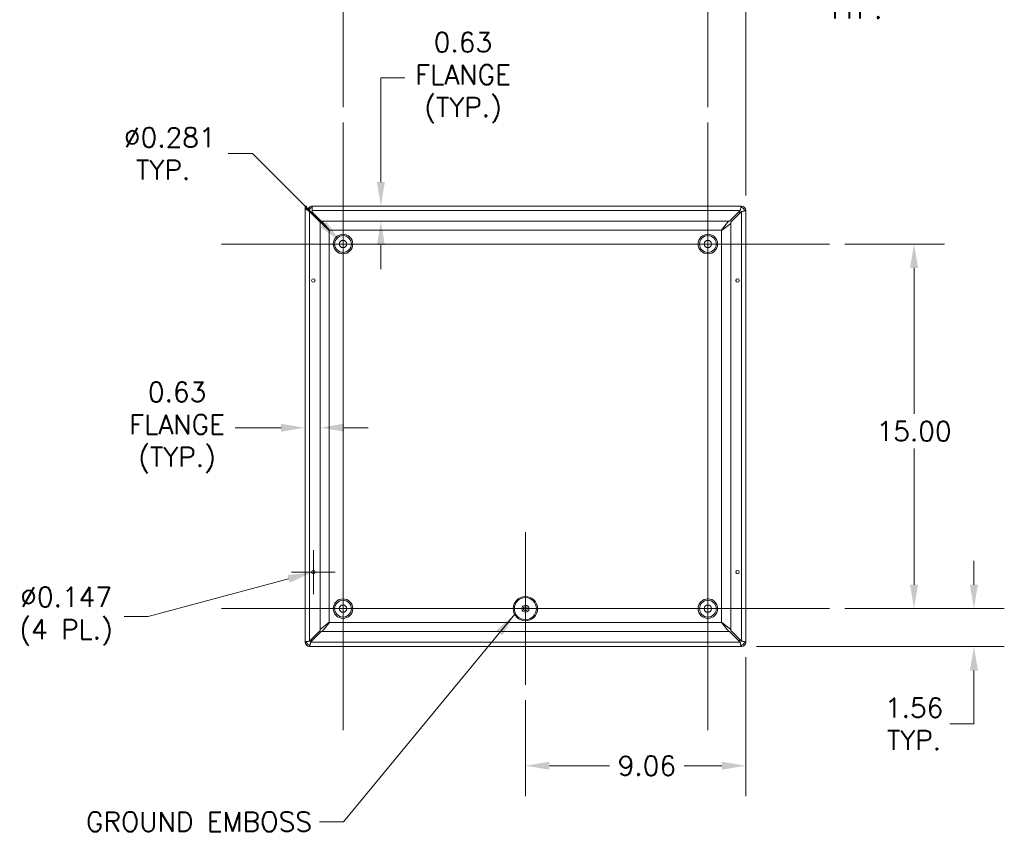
# Model space of a CAD drawing. Header units: inches. Extents: x 8 to 164, y 6 to 97.
# Tile 8 of 9: x 112 to 153, y 44 to 77. Entities that reach past the tile are written whole.
import ezdxf

# ---------------------------------------------------------------- set-up
doc = ezdxf.new("R2010")
doc.units = ezdxf.units.IN
doc.header["$LTSCALE"] = 10
doc.header["$MEASUREMENT"] = 0
for name, color, linetype, lineweight in [('Center Mark (ANSI)', 7, 'Continuous', 5), ('Centerline (ANSI)', 7, 'Continuous', 5), ('Dimension (ANSI)', 7, 'Continuous', 5), ('Symbol (ANSI)', 7, 'Continuous', 5), ('Visible (ANSI)', 7, 'Continuous', 5), ('Visible Narrow (ANSI)', 7, 'Continuous', 5)]:
    doc.layers.add(name, color=color, linetype=linetype, lineweight=lineweight)
doc.styles.add('ROMANS', font='RomanS.shx')
doc.dimstyles.new('Default (ANSI)', dxfattribs={"dimscale": 10, "dimtxt": 0.08, "dimasz": 0.098425, "dimexe": 0.125, "dimexo": 0.0625, "dimgap": 0.031496, "dimtad": 0, "dimtih": 1, "dimtoh": 1, "dimrnd": 1e-08, "dimzin": 0, "dimdsep": 46, "dimtxsty": 'ROMANS', "dimcen": 0.09, "dimdle": 0.393701, "dimclrd": 256, "dimclre": 256, "dimclrt": 256, "dimadec": 0, "dimazin": 0, "dimtfac": 1.25, "dimtofl": 0, "dimtmove": 0, "dimatfit": 3, "dimfxl": 0, "dimtolj": 1, "dimtzin": 0, "dimlwd": -1, "dimlwe": -1, "dimarcsym": 0})
doc.dimstyles.new('Default (ANSI)$7', dxfattribs={"dimscale": 10, "dimtxt": 0.08, "dimasz": 0.098425, "dimexe": 0.125, "dimexo": 0.0625, "dimgap": 0.031496, "dimtad": 0, "dimtih": 1, "dimtoh": 1, "dimrnd": 1e-08, "dimzin": 0, "dimdsep": 46, "dimtxsty": 'ROMANS', "dimcen": 0.09, "dimdle": 0.393701, "dimclrd": 256, "dimclre": 256, "dimclrt": 256, "dimadec": 0, "dimazin": 0, "dimtfac": 1.25, "dimtofl": 0, "dimtmove": 0, "dimatfit": 3, "dimfxl": 0, "dimtolj": 1, "dimtzin": 0, "dimlwd": -1, "dimlwe": -1, "dimarcsym": 0})

# ---------------------------------------------------------------- blocks, each defined once
blk = doc.blocks.new('*D11')
at = {"layer": 'Defpoints', "color": 0}
for p in [(145.452, 52.667), (151.389, 52.667), (141.827, 51.105)]:
    blk.add_point(p, dxfattribs=at)
at = {"layer": 'Dimension (ANSI)'}
for p, q in [((151.389, 53.652), (151.389, 54.636)), ((146.077, 52.667), (152.639, 52.667)), ((142.452, 51.105), (152.639, 51.105)), ((151.389, 50.121), (151.389, 47.925)), ((151.389, 47.925), (150.404, 47.925))]:
    blk.add_line(p, q, dxfattribs=at)
for points in [[(151.225, 53.652), (151.553, 53.652), (151.389, 52.667)], [(151.225, 50.121), (151.553, 50.121), (151.389, 51.105)]]:
    blk.add_solid(points, dxfattribs=at)
at = {"layer": 'Dimension (ANSI)', "insert": (148.928, 47.925), "char_height": 0.8, "attachment_point": 5, "style": 'ROMANS'}
blk.add_mtext('\\A1;1.56\\PTYP.', dxfattribs=at)
blk = doc.blocks.new('*D12')
at = {"layer": 'Defpoints', "color": 0}
for p in [(145.452, 67.667), (148.928, 67.667), (145.452, 52.667)]:
    blk.add_point(p, dxfattribs=at)
at = {"layer": 'Dimension (ANSI)'}
for p, q in [((146.077, 67.667), (150.178, 67.667)), ((148.928, 66.683), (148.928, 60.682)), ((148.928, 53.652), (148.928, 59.252)), ((146.077, 52.667), (150.178, 52.667))]:
    blk.add_line(p, q, dxfattribs=at)
for points in [[(148.763, 66.683), (149.092, 66.683), (148.928, 67.667)], [(148.763, 53.652), (149.092, 53.652), (148.928, 52.667)]]:
    blk.add_solid(points, dxfattribs=at)
at = {"layer": 'Dimension (ANSI)', "insert": (148.928, 59.967), "char_height": 0.8, "attachment_point": 5, "style": 'ROMANS'}
blk.add_mtext('\\A1;15.00', dxfattribs=at)
blk = doc.blocks.new('*D13')
at = {"layer": 'Defpoints', "color": 0}
for p in [(140.452, 78.016), (140.452, 72.667), (142.014, 69.043)]:
    blk.add_point(p, dxfattribs=at)
at = {"layer": 'Dimension (ANSI)'}
for p, q in [((140.452, 73.292), (140.452, 79.266)), ((142.014, 69.668), (142.014, 79.266)), ((139.468, 78.016), (138.483, 78.016)), ((142.999, 78.016), (145.036, 78.016))]:
    blk.add_line(p, q, dxfattribs=at)
for points in [[(139.468, 78.18), (139.468, 77.852), (140.452, 78.016)], [(142.999, 78.18), (142.999, 77.852), (142.014, 78.016)]]:
    blk.add_solid(points, dxfattribs=at)
at = {"layer": 'Dimension (ANSI)', "insert": (146.513, 78.016), "char_height": 0.8, "attachment_point": 5, "style": 'ROMANS'}
blk.add_mtext('\\A1;1.56\\PTYP.', dxfattribs=at)
blk = doc.blocks.new('*D14')
at = {"layer": 'Defpoints', "color": 0}
for p in [(125.452, 78.016), (125.452, 72.667), (140.452, 72.667)]:
    blk.add_point(p, dxfattribs=at)
at = {"layer": 'Dimension (ANSI)'}
for p, q in [((125.452, 73.292), (125.452, 79.266)), ((140.452, 73.292), (140.452, 79.266)), ((126.436, 78.016), (131.094, 78.016)), ((139.468, 78.016), (134.81, 78.016))]:
    blk.add_line(p, q, dxfattribs=at)
for points in [[(126.436, 78.18), (126.436, 77.852), (125.452, 78.016)], [(139.468, 78.18), (139.468, 77.852), (140.452, 78.016)]]:
    blk.add_solid(points, dxfattribs=at)
at = {"layer": 'Dimension (ANSI)', "insert": (132.952, 78.016), "char_height": 0.8, "attachment_point": 5, "style": 'ROMANS'}
blk.add_mtext('\\A1;15.00', dxfattribs=at)
blk = doc.blocks.new('*D15')
at = {"layer": 'Defpoints', "color": 0}
for p in [(142.014, 51.292), (132.952, 49.527), (132.952, 46.206)]:
    blk.add_point(p, dxfattribs=at)
at = {"layer": 'Dimension (ANSI)'}
for p, q in [((142.014, 50.667), (142.014, 44.956)), ((132.952, 48.902), (132.952, 44.956)), ((133.936, 46.206), (136.413, 46.206)), ((141.03, 46.206), (139.481, 46.206))]:
    blk.add_line(p, q, dxfattribs=at)
for points in [[(133.936, 46.37), (133.936, 46.042), (132.952, 46.206)], [(141.03, 46.37), (141.03, 46.042), (142.014, 46.206)]]:
    blk.add_solid(points, dxfattribs=at)
at = {"layer": 'Dimension (ANSI)', "insert": (137.947, 46.206), "char_height": 0.8, "attachment_point": 5, "style": 'ROMANS'}
blk.add_mtext('\\A1;9.06', dxfattribs=at)
blk = doc.blocks.new('*D16')
at = {"layer": 'Defpoints', "color": 0}
for p in [(125.346, 67.774), (125.558, 67.561)]:
    blk.add_point(p, dxfattribs=at)
at = {"layer": 'Dimension (ANSI)'}
for p, q in [((120.732, 71.385), (121.734, 71.385)), ((121.734, 71.385), (124.65, 68.47)), ((125.452, 66.767), (125.452, 68.567)), ((124.552, 67.667), (126.352, 67.667))]:
    blk.add_line(p, q, dxfattribs=at)
blk.add_solid([(124.766, 68.586), (124.534, 68.354), (125.346, 67.774)], dxfattribs=at)
at = {"layer": 'Dimension (ANSI)', "insert": (118.055, 71.385), "char_height": 0.8, "attachment_point": 5, "style": 'ROMANS'}
blk.add_mtext('\\A1; Ø0.281\\PTYP.', dxfattribs=at)
blk = doc.blocks.new('*D19')
at = {"layer": 'Defpoints', "color": 0}
for p in [(124.514, 60.111), (123.889, 56.067), (124.514, 56.151)]:
    blk.add_point(p, dxfattribs=at)
at = {"layer": 'Dimension (ANSI)'}
for p, q in [((122.905, 60.111), (121.019, 60.111)), ((125.499, 60.111), (126.483, 60.111))]:
    blk.add_line(p, q, dxfattribs=at)
for points in [[(122.905, 60.275), (122.905, 59.947), (123.889, 60.111)], [(125.499, 60.275), (125.499, 59.947), (124.514, 60.111)]]:
    blk.add_solid(points, dxfattribs=at)
at = {"layer": 'Dimension (ANSI)', "insert": (118.628, 60.111), "char_height": 0.8, "attachment_point": 5, "style": 'ROMANS'}
blk.add_mtext('\\A1;0.63\\PFLANGE\\P(TYP.)', dxfattribs=at)
blk = doc.blocks.new('*D20')
at = {"layer": 'Defpoints', "color": 0}
for p in [(130.384, 69.23), (127.008, 68.605), (130.402, 68.605)]:
    blk.add_point(p, dxfattribs=at)
at = {"layer": 'Dimension (ANSI)'}
for p, q in [((127.008, 70.214), (127.008, 74.501)), ((127.008, 74.501), (127.993, 74.501)), ((127.008, 67.621), (127.008, 66.636))]:
    blk.add_line(p, q, dxfattribs=at)
for points in [[(126.844, 70.214), (127.172, 70.214), (127.008, 69.23)], [(126.844, 67.621), (127.172, 67.621), (127.008, 68.605)]]:
    blk.add_solid(points, dxfattribs=at)
at = {"layer": 'Dimension (ANSI)', "insert": (130.384, 74.501), "char_height": 0.8, "attachment_point": 5, "style": 'ROMANS'}
blk.add_mtext('\\A1;0.63\\PFLANGE\\P(TYP.)', dxfattribs=at)
blk = doc.blocks.new('*D21')
at = {"layer": 'Defpoints', "color": 0}
for p in [(124.162, 54.148), (124.304, 54.187)]:
    blk.add_point(p, dxfattribs=at)
at = {"layer": 'Dimension (ANSI)'}
for p, q in [((124.233, 53.267), (124.233, 55.067)), ((117.444, 52.348), (123.212, 53.894)), ((123.333, 54.167), (125.133, 54.167)), ((116.459, 52.348), (117.444, 52.348))]:
    blk.add_line(p, q, dxfattribs=at)
blk.add_solid([(123.169, 54.052), (123.254, 53.735), (124.162, 54.148)], dxfattribs=at)
at = {"layer": 'Dimension (ANSI)', "insert": (114.068, 52.348), "char_height": 0.8, "attachment_point": 5, "style": 'ROMANS'}
blk.add_mtext('\\A1;∅0.147\\P(4 PL.)', dxfattribs=at)

msp = doc.modelspace()

# ---------------------------------------------------------------- linework, layer by layer
at = {"layer": 'Center Mark (ANSI)', "linetype": 'Continuous'}
for p, q in [((128.59199, 67.6675), (122.31199, 67.6675)), ((143.59199, 67.6675), (137.31199, 67.6675)), ((132.95199, 49.5275), (132.95199, 55.8075)), ((140.45199, 49.5275), (140.45199, 55.8075)), ((128.59199, 52.6675), (122.31199, 52.6675))]:
    msp.add_line(p, q, dxfattribs=at)
at = {"layer": 'Centerline (ANSI)', "linetype": 'Continuous'}
for p, q in [((125.45199, 72.6675), (125.45199, 47.6675)), ((140.45199, 72.6675), (140.45199, 47.6675)), ((120.45199, 67.6675), (145.45199, 67.6675)), ((145.45199, 52.6675), (120.45199, 52.6675))]:
    msp.add_line(p, q, dxfattribs=at)
at = {"layer": 'Visible (ANSI)'}
for p, q in [((123.88949, 69.23), (123.95149, 69.23)), ((123.88949, 69.1238), (123.88949, 69.23)), ((123.95149, 69.23), (123.95149, 69.1238)), ((124.18949, 69.23), (141.82749, 69.23)), ((124.18949, 69.23), (124.18949, 69.043)), ((123.88949, 51.292), (123.88949, 69.1238)), ((123.95149, 69.1238), (124.07649, 68.9988)), ((124.0323, 69.043), (124.05191, 69.043)), ((124.05191, 69.043), (124.06449, 69.043)), ((124.06449, 69.043), (124.06449, 69.0108)), ((124.07649, 68.9988), (124.51449, 68.5608)), ((124.13949, 68.98), (124.18949, 68.98)), ((124.13949, 68.9358), (124.13949, 68.98)), ((124.17577, 68.90257), (124.17272, 68.90257)), ((124.18949, 68.97419), (124.18949, 69.043)), ((124.55869, 68.605), (124.18949, 68.97419)), ((141.7833, 69.043), (141.3453, 68.605)), ((141.38949, 68.5608), (141.82749, 68.9988)), ((141.7203, 68.98), (141.76449, 68.98)), ((141.76449, 68.98), (141.76449, 68.9358)), ((142.01449, 69.043), (142.01449, 51.292)), ((124.88899, 68.22342), (124.32649, 68.75518)), ((124.51449, 68.5608), (124.51449, 51.77419)), ((141.3453, 68.605), (124.55869, 68.605)), ((124.57706, 68.605), (124.89606, 68.2305)), ((141.00792, 68.2305), (141.30245, 68.605)), ((141.38949, 68.51795), (141.01499, 68.22342)), ((141.38949, 51.77419), (141.38949, 68.5608)), ((124.88899, 52.11157), (124.88899, 68.22342)), ((124.89606, 68.2305), (141.00792, 68.2305)), ((141.01499, 68.22342), (141.01499, 52.11157)), ((124.51449, 51.80547), (124.88899, 52.11157)), ((124.89606, 52.1045), (124.58997, 51.73)), ((141.00792, 52.1045), (124.89606, 52.1045)), ((141.31402, 51.73), (141.00792, 52.1045)), ((141.01499, 52.11157), (141.38949, 51.80547)), ((124.51449, 51.77419), (124.07649, 51.33619)), ((124.12069, 51.292), (124.55869, 51.73)), ((124.55869, 51.73), (141.3453, 51.73)), ((141.3453, 51.73), (141.7833, 51.292)), ((141.82749, 51.33619), (141.38949, 51.77419)), ((141.82749, 51.105), (124.07649, 51.105)), ((124.13949, 51.355), (124.13949, 51.39919)), ((124.18369, 51.355), (124.13949, 51.355)), ((141.76449, 51.355), (141.7203, 51.355)), ((141.76449, 51.39919), (141.76449, 51.355))]:
    msp.add_line(p, q, dxfattribs=at)
for centre, radius in [((125.45199, 67.6675), 0.34359), ((140.45199, 67.6675), 0.34359), ((125.45199, 67.6675), 0.15), ((140.45199, 67.6675), 0.15), ((124.23324, 66.1675), 0.0735), ((141.67074, 66.1675), 0.0735), ((124.23324, 54.1675), 0.0735), ((141.67074, 54.1675), 0.0735), ((125.45199, 52.6675), 0.34359), ((125.45199, 52.6675), 0.15), ((132.95199, 52.6675), 0.14535), ((132.95199, 52.6675), 0.0825), ((140.45199, 52.6675), 0.34359), ((140.45199, 52.6675), 0.15)]:
    msp.add_circle(centre, radius, dxfattribs=at)
for centre, radius, start, end in [((124.18949, 69.043), 0.187, 90, 151.662311), ((141.82749, 69.043), 0.187, 0, 90), ((124.18949, 69.043), 0.125, 90, 151.662311), ((141.82749, 69.043), 0.125, 0, 90), ((124.07649, 51.292), 0.187, 180, 270), ((124.07649, 51.292), 0.125, 180, 270), ((141.82749, 51.292), 0.187, 270, 0), ((141.82749, 51.292), 0.125, 270, 0)]:
    msp.add_arc(centre, radius, start, end, dxfattribs=at)
for points, knots in [([(141.82749, 69.23), (141.8186, 69.23), (141.8097, 69.20004), (141.80081, 69.152), (141.79497, 69.12048), (141.78913, 69.08179), (141.7833, 69.043)], [0, 0, 0, 0, 0.94848895, 0.94848895, 0.94848895, 1.57079633, 1.57079633, 1.57079633, 1.57079633]), ([(123.88949, 69.1238), (123.90002, 69.11676), (123.91582, 69.1062), (123.95911, 69.07727), (123.99204, 69.05526), (124.03419, 69.02708), (124.07649, 68.9988)], [0, 0, 0, 0, 0.89217175, 0.89217175, 0.89217175, 1.57079633, 1.57079633, 1.57079633, 1.57079633]), ([(123.96134, 69.11401), (123.95921, 69.11907), (123.9574, 69.12413), (123.95596, 69.12919), (123.95316, 69.13906), (123.95165, 69.14892), (123.9515, 69.15878)], [2.103325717, 2.103325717, 2.103325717, 2.103325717, 2.254394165, 2.254394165, 2.254394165, 2.548716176, 2.548716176, 2.548716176, 2.548716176]), ([(124.07947, 69.10233), (124.07038, 69.10723), (124.06128, 69.11214), (124.04309, 69.12195), (124.034, 69.12685), (124.0249, 69.13176)], [-0.15748, -0.15748, -0.15748, -0.15748, -0.07874, -0.07874, 0, 0, 0, 0]), ([(141.82749, 69.168), (141.81765, 69.168), (141.80782, 69.14319), (141.79798, 69.1053), (141.79309, 69.08645), (141.78819, 69.06474), (141.7833, 69.043)], [0, 0, 0, 0, 1.04897508, 1.04897508, 1.04897508, 1.57079633, 1.57079633, 1.57079633, 1.57079633]), ([(141.82749, 68.9988), (141.88662, 69.0077), (141.94497, 69.01659), (141.97944, 69.02549), (142.00205, 69.03132), (142.01449, 69.03716), (142.01449, 69.043)], [0, 0, 0, 0, 0.94848895, 0.94848895, 0.94848895, 1.57079633, 1.57079633, 1.57079633, 1.57079633]), ([(141.95249, 69.043), (141.95249, 69.03316), (141.92769, 69.02332), (141.8898, 69.01348), (141.87095, 69.00859), (141.84924, 69.0037), (141.82749, 68.9988)], [0, 0, 0, 0, 1.04897508, 1.04897508, 1.04897508, 1.57079633, 1.57079633, 1.57079633, 1.57079633]), ([(124.07649, 51.33619), (124.01737, 51.32729), (123.95901, 51.3184), (123.92455, 51.3095), (123.90194, 51.30367), (123.88949, 51.29783), (123.88949, 51.292)], [0, 0, 0, 0, 0.94848895, 0.94848895, 0.94848895, 1.57079633, 1.57079633, 1.57079633, 1.57079633]), ([(123.95149, 51.292), (123.95149, 51.30183), (123.97629, 51.31167), (124.01419, 51.32151), (124.03303, 51.3264), (124.05475, 51.3313), (124.07649, 51.33619)], [0, 0, 0, 0, 1.04897508, 1.04897508, 1.04897508, 1.57079633, 1.57079633, 1.57079633, 1.57079633]), ([(124.07649, 51.105), (124.08539, 51.105), (124.09428, 51.13495), (124.10318, 51.18299), (124.10901, 51.21451), (124.11485, 51.2532), (124.12069, 51.292)], [0, 0, 0, 0, 0.94848895, 0.94848895, 0.94848895, 1.57079633, 1.57079633, 1.57079633, 1.57079633]), ([(124.07649, 51.167), (124.08633, 51.167), (124.09617, 51.1918), (124.10601, 51.22969), (124.1109, 51.24854), (124.11579, 51.27025), (124.12069, 51.292)], [0, 0, 0, 0, 1.04897508, 1.04897508, 1.04897508, 1.57079633, 1.57079633, 1.57079633, 1.57079633]), ([(141.7833, 51.292), (141.79219, 51.23287), (141.80109, 51.17451), (141.80998, 51.14005), (141.81582, 51.11744), (141.82166, 51.105), (141.82749, 51.105)], [0, 0, 0, 0, 0.94848895, 0.94848895, 0.94848895, 1.57079633, 1.57079633, 1.57079633, 1.57079633]), ([(141.82749, 51.167), (141.81765, 51.167), (141.80782, 51.1918), (141.79798, 51.22969), (141.79309, 51.24854), (141.78819, 51.27025), (141.7833, 51.292)], [0, 0, 0, 0, 1.04897508, 1.04897508, 1.04897508, 1.57079633, 1.57079633, 1.57079633, 1.57079633]), ([(142.01449, 51.292), (142.01449, 51.30089), (141.98454, 51.30979), (141.9365, 51.31868), (141.90498, 51.32452), (141.86628, 51.33035), (141.82749, 51.33619)], [0, 0, 0, 0, 0.94848895, 0.94848895, 0.94848895, 1.57079633, 1.57079633, 1.57079633, 1.57079633]), ([(141.95249, 51.292), (141.95249, 51.30183), (141.92769, 51.31167), (141.8898, 51.32151), (141.87095, 51.3264), (141.84924, 51.3313), (141.82749, 51.33619)], [0, 0, 0, 0, 1.04897508, 1.04897508, 1.04897508, 1.57079633, 1.57079633, 1.57079633, 1.57079633])]:
    msp.add_open_spline(points, degree=3, knots=knots, dxfattribs=at)
for points in [[(141.82749, 69.23), (141.82749, 69.20933), (141.82749, 69.18866), (141.82749, 69.168)], [(123.88949, 69.1238), (123.91016, 69.1238), (123.93083, 69.1238), (123.95149, 69.1238)], [(123.9515, 69.15878), (123.9515, 69.15931), (123.95149, 69.15986), (123.95149, 69.1604)], [(124.00474, 69.07062), (124.00814, 69.0918), (124.01524, 69.1124), (124.0249, 69.13176)], [(124.07947, 69.10233), (124.07024, 69.08382), (124.06449, 69.0636), (124.06449, 69.043)], [(124.13298, 68.9423), (124.13518, 68.94057), (124.13735, 68.93885), (124.13947, 68.93713)], [(124.16961, 68.90949), (124.17177, 68.90719), (124.17382, 68.90488), (124.17577, 68.90257)], [(124.17577, 68.90257), (124.17673, 68.90053), (124.17777, 68.89848), (124.17887, 68.89643)], [(124.29025, 68.7992), (124.27929, 68.80657), (124.26693, 68.81395), (124.25393, 68.82132)], [(141.95249, 69.043), (141.97316, 69.043), (141.99383, 69.043), (142.01449, 69.043)], [(124.32649, 68.75518), (124.31359, 68.76985), (124.30072, 68.78452), (124.29025, 68.7992)], [(123.95149, 51.292), (123.93083, 51.292), (123.91016, 51.292), (123.88949, 51.292)], [(124.07649, 51.105), (124.07649, 51.12566), (124.07649, 51.14633), (124.07649, 51.167)], [(141.82749, 51.167), (141.82749, 51.14633), (141.82749, 51.12566), (141.82749, 51.105)], [(142.01449, 51.292), (141.99383, 51.292), (141.97316, 51.292), (141.95249, 51.292)]]:
    msp.add_open_spline(points, degree=3, dxfattribs=at)
at = {"layer": 'Visible Narrow (ANSI)'}
for p, q in [((124.07649, 68.9988), (124.07649, 51.33619)), ((141.7833, 69.043), (124.18949, 69.043)), ((141.82749, 51.33619), (141.82749, 68.9988)), ((124.29025, 68.7992), (124.29025, 68.78504)), ((124.32649, 68.75518), (124.32649, 68.7488)), ((124.29025, 66.21389), (124.29025, 66.1211)), ((141.61373, 66.1211), (141.61373, 66.21389)), ((124.29025, 54.21389), (124.29025, 54.1211)), ((141.61373, 54.1211), (141.61373, 54.21389)), ((124.12069, 51.292), (141.7833, 51.292))]:
    msp.add_line(p, q, dxfattribs=at)
for centre, radius in [((125.45199, 67.6675), 0.402), ((140.45199, 67.6675), 0.402), ((125.45199, 52.6675), 0.402), ((132.95199, 52.6675), 0.5), ((132.95199, 52.6675), 0.45329), ((140.45199, 52.6675), 0.402)]:
    msp.add_circle(centre, radius, dxfattribs=at)

# ---------------------------------------------------------------- texts
at = {"layer": 'Symbol (ANSI)', "insert": (124.17119, 43.90064), "char_height": 0.8, "width": 10.8837058, "attachment_point": 6, "style": 'ROMANS'}
msp.add_mtext('{GROUND EMBOSS}', dxfattribs=at)

# ---------------------------------------------------------------- dimensions: what is measured, and where the dimension line sits
at = {"layer": 'Dimension (ANSI)'}
for base, p1, p2, angle, override, picture, middle in [((125.45199, 78.01586), (140.45199, 72.6675), (125.45199, 72.6675), 180, {"dimtih": 0, "dimtoh": 0, "dimdec": 2, "dimtp": 0, "dimtm": 0, "dimtdec": 2, "dimatfit": 1}, '*D14', (132.95199, 78.01586)), ((148.92751, 67.6675), (145.45199, 52.6675), (145.45199, 67.6675), 90, {"dimdec": 2, "dimtp": 0, "dimtm": 0, "dimtdec": 2, "dimatfit": 1}, '*D12', (148.92751, 59.96662)), ((132.95199, 46.20569), (142.01449, 51.292), (132.95199, 49.5275), 180, {"dimtih": 0, "dimtoh": 0, "dimdec": 2, "dimtp": 0, "dimtm": 0, "dimtdec": 2, "dimatfit": 1}, '*D15', (137.94738, 46.20569))]:
    dim = msp.add_linear_dim(base=base, p1=p1, p2=p2, angle=angle, dimstyle='Default (ANSI)', override=override, dxfattribs=at)
    dim.commit()
    dim.dimension.update_dxf_attribs({"geometry": picture, "text_midpoint": middle, "dimtype": 160})
for base, p1, p2, angle, text, override, picture, middle in [((140.45199, 78.01586), (142.01449, 69.043), (140.45199, 72.6675), 180, '<>\\PTYP.', {"dimtih": 0, "dimtoh": 0, "dimdec": 2, "dimtp": 0, "dimtm": 0, "dimtdec": 2, "dimatfit": 1}, '*D13', (146.51298, 78.01586)), ((127.0082883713, 68.6049954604), (130.3836913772, 69.2299954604), (130.4021757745, 68.6049954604), 270, '<>\\PFLANGE\\P(TYP.)', {"dimdec": 2, "dimse1": 1, "dimse2": 1, "dimtp": 0, "dimtm": 0, "dimtdec": 2, "dimatfit": 1}, '*D20', (130.3836913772, 74.5008963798)), ((151.38863, 52.6675), (141.82749, 51.105), (145.45199, 52.6675), 90, '<>\\PTYP.', {"dimdec": 2, "dimtp": 0, "dimtm": 0, "dimtdec": 2, "dimatfit": 1}, '*D11', (148.92751, 47.92469))]:
    dim = msp.add_linear_dim(base=base, p1=p1, p2=p2, angle=angle, text=text, dimstyle='Default (ANSI)', override=override, dxfattribs=at)
    dim.commit()
    dim.dimension.update_dxf_attribs({"geometry": picture, "text_midpoint": middle, "dimtype": 160})
for p1, p2, text, override, picture, middle in [((125.55806, 67.56143), (125.34593, 67.77356), ' Ø0.281\\PTYP.', {"dimdec": 2, "dimlfac": 1, "dimtp": 0, "dimtm": 0, "dimtdec": 2}, '*D16', (118.05495, 71.38541)), ((124.30424, 54.18652), (124.16225, 54.14847), '<>\\P(4 PL.)', {"dimdec": 3, "dimlfac": 1, "dimtp": 0, "dimtm": 0, "dimtdec": 2}, '*D21', (114.06835, 52.34826))]:
    dim = msp.add_diameter_dim_2p(p1=p1, p2=p2, text=text, dimstyle='Default (ANSI)', override=override, dxfattribs=at)
    dim.commit()
    dim.dimension.update_dxf_attribs({"geometry": picture, "text_midpoint": middle, "dimtype": 163})
dim = msp.add_linear_dim(base=(124.5144925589, 60.1113868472), p1=(123.8894925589, 56.0668521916), p2=(124.5144925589, 56.1511916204), text='<>\\PFLANGE\\P(TYP.)', dimstyle='Default (ANSI)', override={"dimtih": 0, "dimtoh": 0, "dimdec": 2, "dimse1": 1, "dimse2": 1, "dimtp": 0, "dimtm": 0, "dimtdec": 2, "dimatfit": 1}, dxfattribs=at)
dim.commit()
dim.dimension.update_dxf_attribs({"geometry": '*D19', "text_midpoint": (118.627771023, 60.1113868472), "dimtype": 160})

# ---------------------------------------------------------------- leaders
at = {"layer": 'Symbol (ANSI)', "annotation_type": 0, "has_hookline": 1, "hookline_direction": 1, "text_width": 10.28571}
msp.add_leader([(132.50915, 52.43536), (125.4704, 43.90064), (124.48615, 43.90064)], dimstyle='Default (ANSI)$7', override={"dimtad": 0}, dxfattribs=at)

doc.saveas('drawing.dxf')
